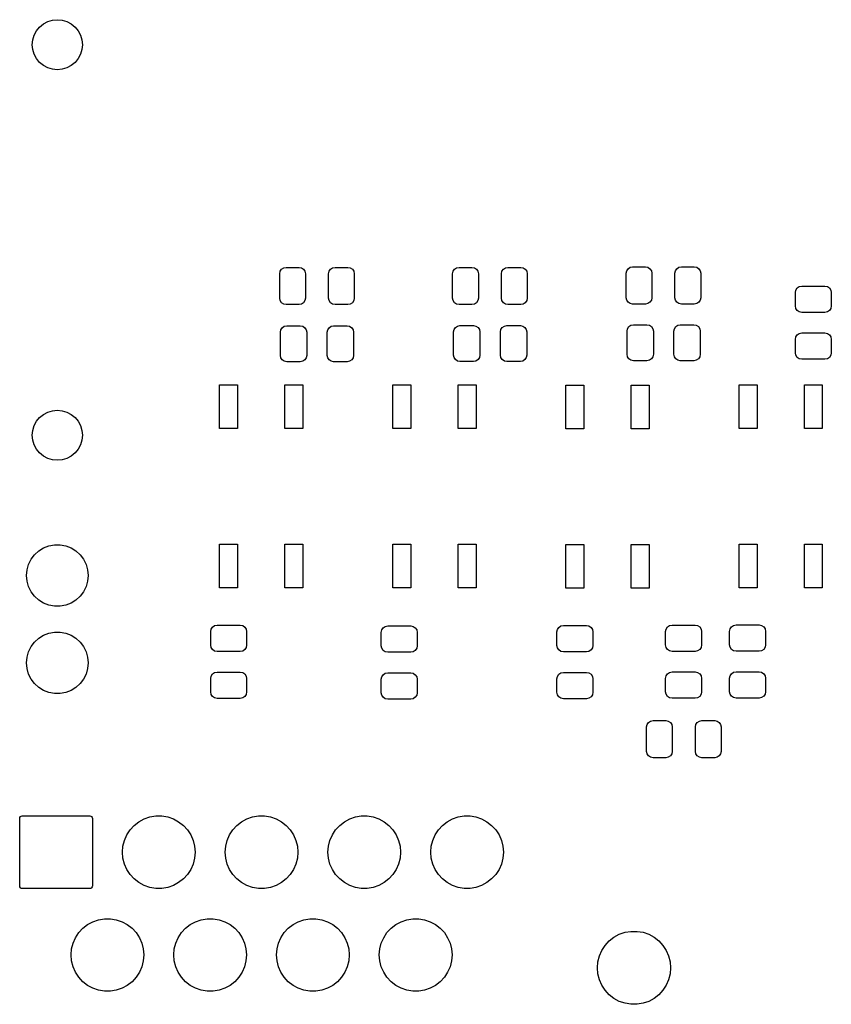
# Model space of a CAD drawing. Extents: x -30 to 247, y -88 to 102.
# Tile 6 of 12: x 73 to 105, y 8 to 46. Entities that reach past the tile are written whole.
import ezdxf

# ---------------------------------------------------------------- set-up
doc = ezdxf.new("R2010")
doc.units = 0
doc.layers.add('BLACK', color=7, linetype='CONTINUOUS')

msp = doc.modelspace()

# ---------------------------------------------------------------- linework, layer by layer
at = {"layer": 'BLACK', "linetype": 'CONTINUOUS'}
for p, q in [((74.0506, 45.5694), (74.1983, 45.6907)), ((74.1983, 45.6907), (74.3669, 45.7808)), ((74.3669, 45.7808), (74.5498, 45.8363)), ((74.5498, 45.8363), (74.74, 45.855)), ((74.74, 45.855), (74.9302, 45.8363)), ((74.9302, 45.8363), (75.1131, 45.7808)), ((75.1131, 45.7808), (75.2817, 45.6907)), ((75.2817, 45.6907), (75.4294, 45.5694)), ((73.7837, 45.0702), (73.8392, 45.2531)), ((73.8392, 45.2531), (73.9293, 45.4217)), ((73.9293, 45.4217), (74.0506, 45.5694)), ((75.4294, 45.5694), (75.5507, 45.4217)), ((75.5507, 45.4217), (75.6408, 45.2531)), ((75.6408, 45.2531), (75.6963, 45.0702)), ((73.765, 44.88), (73.7837, 45.0702)), ((73.7837, 44.6898), (73.765, 44.88)), ((75.6963, 45.0702), (75.715, 44.88)), ((75.715, 44.88), (75.6963, 44.6898)), ((73.8392, 44.5069), (73.7837, 44.6898)), ((73.9293, 44.3383), (73.8392, 44.5069)), ((75.6408, 44.5069), (75.5507, 44.3383)), ((75.6963, 44.6898), (75.6408, 44.5069)), ((74.0506, 44.1906), (73.9293, 44.3383)), ((74.1983, 44.0693), (74.0506, 44.1906)), ((75.4294, 44.1906), (75.2817, 44.0693)), ((75.5507, 44.3383), (75.4294, 44.1906)), ((74.3669, 43.9792), (74.1983, 44.0693)), ((74.5498, 43.9237), (74.3669, 43.9792)), ((74.74, 43.905), (74.5498, 43.9237)), ((74.9302, 43.9237), (74.74, 43.905)), ((75.1131, 43.9792), (74.9302, 43.9237)), ((75.2817, 44.0693), (75.1131, 43.9792)), ((83.4, 35.965), (83.419, 36.0607)), ((83.419, 36.0607), (83.4732, 36.1418)), ((83.4732, 36.1418), (83.5543, 36.196)), ((83.5543, 36.196), (83.65, 36.215)), ((83.65, 36.215), (84.15, 36.215)), ((84.15, 36.215), (84.2457, 36.196)), ((84.2457, 36.196), (84.3268, 36.1418)), ((84.3268, 36.1418), (84.381, 36.0607)), ((84.381, 36.0607), (84.4, 35.965)), ((85.3, 35.965), (85.319, 36.0607)), ((85.319, 36.0607), (85.3732, 36.1418)), ((85.3732, 36.1418), (85.4543, 36.196)), ((85.4543, 36.196), (85.55, 36.215)), ((85.55, 36.215), (86.05, 36.215)), ((86.05, 36.215), (86.1457, 36.196)), ((86.1457, 36.196), (86.2268, 36.1418)), ((86.2268, 36.1418), (86.281, 36.0607)), ((86.281, 36.0607), (86.3, 35.965)), ((90.13, 35.965), (90.149, 36.0607)), ((90.149, 36.0607), (90.2032, 36.1418)), ((90.2032, 36.1418), (90.2843, 36.196)), ((90.2843, 36.196), (90.38, 36.215)), ((90.38, 36.215), (90.88, 36.215)), ((90.88, 36.215), (90.9757, 36.196)), ((90.9757, 36.196), (91.0568, 36.1418)), ((91.0568, 36.1418), (91.111, 36.0607)), ((91.111, 36.0607), (91.13, 35.965)), ((92.03, 35.965), (92.049, 36.0607)), ((92.049, 36.0607), (92.1032, 36.1418)), ((92.1032, 36.1418), (92.1843, 36.196)), ((92.1843, 36.196), (92.28, 36.215)), ((92.28, 36.215), (92.78, 36.215)), ((92.78, 36.215), (92.8757, 36.196)), ((92.8757, 36.196), (92.9568, 36.1418)), ((92.9568, 36.1418), (93.011, 36.0607)), ((93.011, 36.0607), (93.03, 35.965)), ((96.885, 35.985), (96.904, 36.0807)), ((96.904, 36.0807), (96.9582, 36.1618)), ((96.9582, 36.1618), (97.0393, 36.216)), ((97.0393, 36.216), (97.135, 36.235)), ((97.135, 36.235), (97.635, 36.235)), ((97.635, 36.235), (97.7307, 36.216)), ((97.7307, 36.216), (97.8118, 36.1618)), ((97.8118, 36.1618), (97.866, 36.0807)), ((97.866, 36.0807), (97.885, 35.985)), ((98.785, 35.985), (98.804, 36.0807)), ((98.804, 36.0807), (98.8582, 36.1618)), ((98.8582, 36.1618), (98.9393, 36.216)), ((98.9393, 36.216), (99.035, 36.235)), ((99.035, 36.235), (99.535, 36.235)), ((99.535, 36.235), (99.6307, 36.216)), ((99.6307, 36.216), (99.7118, 36.1618)), ((99.7118, 36.1618), (99.766, 36.0807)), ((99.766, 36.0807), (99.785, 35.985)), ((83.4, 35.015), (83.4, 35.965)), ((84.4, 35.965), (84.4, 35.015)), ((85.3, 35.015), (85.3, 35.965)), ((86.3, 35.965), (86.3, 35.015)), ((90.13, 35.015), (90.13, 35.965)), ((91.13, 35.965), (91.13, 35.015)), ((92.03, 35.015), (92.03, 35.965)), ((93.03, 35.965), (93.03, 35.015)), ((96.885, 35.035), (96.885, 35.985)), ((97.885, 35.985), (97.885, 35.035)), ((98.785, 35.035), (98.785, 35.985)), ((99.785, 35.985), (99.785, 35.035)), ((103.47, 35.2375), (103.489, 35.3332)), ((103.489, 35.3332), (103.543, 35.4143)), ((103.543, 35.4143), (103.624, 35.4685)), ((103.624, 35.4685), (103.72, 35.4875)), ((103.72, 35.4875), (104.62, 35.4875)), ((104.62, 35.4875), (104.716, 35.4685)), ((104.716, 35.4685), (104.797, 35.4143)), ((104.797, 35.4143), (104.851, 35.3332)), ((104.851, 35.3332), (104.87, 35.2375)), ((83.419, 34.9193), (83.4, 35.015)), ((83.4732, 34.8382), (83.419, 34.9193)), ((84.381, 34.9193), (84.3268, 34.8382)), ((84.4, 35.015), (84.381, 34.9193)), ((85.319, 34.9193), (85.3, 35.015)), ((85.3732, 34.8382), (85.319, 34.9193)), ((86.281, 34.9193), (86.2268, 34.8382)), ((86.3, 35.015), (86.281, 34.9193)), ((90.149, 34.9193), (90.13, 35.015)), ((90.2032, 34.8382), (90.149, 34.9193)), ((91.111, 34.9193), (91.0568, 34.8382)), ((91.13, 35.015), (91.111, 34.9193)), ((92.049, 34.9193), (92.03, 35.015)), ((92.1032, 34.8382), (92.049, 34.9193)), ((93.011, 34.9193), (92.9568, 34.8382)), ((93.03, 35.015), (93.011, 34.9193)), ((96.904, 34.9393), (96.885, 35.035)), ((96.9582, 34.8582), (96.904, 34.9393)), ((97.866, 34.9393), (97.8118, 34.8582)), ((97.885, 35.035), (97.866, 34.9393)), ((98.804, 34.9393), (98.785, 35.035)), ((98.8582, 34.8582), (98.804, 34.9393)), ((99.766, 34.9393), (99.7118, 34.8582)), ((99.785, 35.035), (99.766, 34.9393)), ((103.47, 34.7125), (103.47, 35.2375)), ((104.87, 35.2375), (104.87, 34.7125)), ((83.5543, 34.784), (83.4732, 34.8382)), ((83.65, 34.765), (83.5543, 34.784)), ((84.15, 34.765), (83.65, 34.765)), ((84.2457, 34.784), (84.15, 34.765)), ((84.3268, 34.8382), (84.2457, 34.784)), ((85.4543, 34.784), (85.3732, 34.8382)), ((85.55, 34.765), (85.4543, 34.784)), ((86.05, 34.765), (85.55, 34.765)), ((86.1457, 34.784), (86.05, 34.765)), ((86.2268, 34.8382), (86.1457, 34.784)), ((90.2843, 34.784), (90.2032, 34.8382)), ((90.38, 34.765), (90.2843, 34.784)), ((90.88, 34.765), (90.38, 34.765)), ((90.9757, 34.784), (90.88, 34.765)), ((91.0568, 34.8382), (90.9757, 34.784)), ((92.1843, 34.784), (92.1032, 34.8382)), ((92.28, 34.765), (92.1843, 34.784)), ((92.78, 34.765), (92.28, 34.765)), ((92.8757, 34.784), (92.78, 34.765)), ((92.9568, 34.8382), (92.8757, 34.784)), ((97.0393, 34.804), (96.9582, 34.8582)), ((97.135, 34.785), (97.0393, 34.804)), ((97.635, 34.785), (97.135, 34.785)), ((97.7307, 34.804), (97.635, 34.785)), ((97.8118, 34.8582), (97.7307, 34.804)), ((98.9393, 34.804), (98.8582, 34.8582)), ((99.035, 34.785), (98.9393, 34.804)), ((99.535, 34.785), (99.035, 34.785)), ((99.6307, 34.804), (99.535, 34.785)), ((99.7118, 34.8582), (99.6307, 34.804)), ((103.489, 34.6168), (103.47, 34.7125)), ((103.543, 34.5357), (103.489, 34.6168)), ((103.624, 34.4815), (103.543, 34.5357)), ((104.797, 34.5357), (104.716, 34.4815)), ((104.851, 34.6168), (104.797, 34.5357)), ((104.87, 34.7125), (104.851, 34.6168)), ((103.72, 34.4625), (103.624, 34.4815)), ((104.62, 34.4625), (103.72, 34.4625)), ((104.716, 34.4815), (104.62, 34.4625)), ((83.4225, 33.69), (83.4415, 33.7857)), ((83.4415, 33.7857), (83.4957, 33.8668)), ((83.4957, 33.8668), (83.5768, 33.921)), ((83.5768, 33.921), (83.6725, 33.94)), ((83.6725, 33.94), (84.1975, 33.94)), ((84.1975, 33.94), (84.2932, 33.921)), ((84.2932, 33.921), (84.3743, 33.8668)), ((84.3743, 33.8668), (84.4285, 33.7857)), ((84.4285, 33.7857), (84.4475, 33.69)), ((85.2475, 33.69), (85.2665, 33.7857)), ((85.2665, 33.7857), (85.3207, 33.8668)), ((85.3207, 33.8668), (85.4018, 33.921)), ((85.4018, 33.921), (85.4975, 33.94)), ((85.4975, 33.94), (86.0225, 33.94)), ((86.0225, 33.94), (86.1182, 33.921)), ((86.1182, 33.921), (86.1993, 33.8668)), ((86.1993, 33.8668), (86.2535, 33.7857)), ((86.2535, 33.7857), (86.2725, 33.69)), ((90.165, 33.7), (90.184, 33.7957)), ((90.184, 33.7957), (90.2382, 33.8768)), ((90.2382, 33.8768), (90.3193, 33.931)), ((90.3193, 33.931), (90.415, 33.95)), ((90.415, 33.95), (90.94, 33.95)), ((90.94, 33.95), (91.0357, 33.931)), ((91.0357, 33.931), (91.1168, 33.8768)), ((91.1168, 33.8768), (91.171, 33.7957)), ((91.171, 33.7957), (91.19, 33.7)), ((91.99, 33.7), (92.009, 33.7957)), ((92.009, 33.7957), (92.0632, 33.8768)), ((92.0632, 33.8768), (92.1443, 33.931)), ((92.1443, 33.931), (92.24, 33.95)), ((92.24, 33.95), (92.765, 33.95)), ((92.765, 33.95), (92.8607, 33.931)), ((92.8607, 33.931), (92.9418, 33.8768)), ((92.9418, 33.8768), (92.996, 33.7957)), ((92.996, 33.7957), (93.015, 33.7)), ((96.9175, 33.73), (96.9365, 33.8257)), ((96.9175, 32.83), (96.9175, 33.73)), ((96.9365, 33.8257), (96.9907, 33.9068)), ((96.9907, 33.9068), (97.0718, 33.961)), ((97.0718, 33.961), (97.1675, 33.98)), ((97.1675, 33.98), (97.6925, 33.98)), ((97.6925, 33.98), (97.7882, 33.961)), ((97.7882, 33.961), (97.8693, 33.9068)), ((97.8693, 33.9068), (97.9235, 33.8257)), ((97.9235, 33.8257), (97.9425, 33.73)), ((97.9425, 33.73), (97.9425, 32.83)), ((98.7425, 33.73), (98.7615, 33.8257)), ((98.7425, 32.83), (98.7425, 33.73)), ((98.7615, 33.8257), (98.8157, 33.9068)), ((98.8157, 33.9068), (98.8968, 33.961)), ((98.8968, 33.961), (98.9925, 33.98)), ((98.9925, 33.98), (99.5175, 33.98)), ((99.5175, 33.98), (99.6132, 33.961)), ((99.6132, 33.961), (99.6943, 33.9068)), ((99.6943, 33.9068), (99.7485, 33.8257)), ((99.7485, 33.8257), (99.7675, 33.73)), ((99.7675, 33.73), (99.7675, 32.83)), ((83.4225, 32.79), (83.4225, 33.69)), ((84.4475, 33.69), (84.4475, 32.79)), ((85.2475, 32.79), (85.2475, 33.69)), ((86.2725, 33.69), (86.2725, 32.79)), ((90.165, 32.8), (90.165, 33.7)), ((91.19, 33.7), (91.19, 32.8)), ((91.99, 32.8), (91.99, 33.7)), ((93.015, 33.7), (93.015, 32.8)), ((103.47, 33.4125), (103.489, 33.5082)), ((103.47, 32.8875), (103.47, 33.4125)), ((103.489, 33.5082), (103.543, 33.5893)), ((103.543, 33.5893), (103.624, 33.6435)), ((103.624, 33.6435), (103.72, 33.6625)), ((103.72, 33.6625), (104.62, 33.6625)), ((104.62, 33.6625), (104.716, 33.6435)), ((104.716, 33.6435), (104.797, 33.5893)), ((104.797, 33.5893), (104.851, 33.5082)), ((104.851, 33.5082), (104.87, 33.4125)), ((104.87, 33.4125), (104.87, 32.8875)), ((83.4415, 32.6943), (83.4225, 32.79)), ((83.4957, 32.6132), (83.4415, 32.6943)), ((83.5768, 32.559), (83.4957, 32.6132)), ((84.3743, 32.6132), (84.2932, 32.559)), ((84.4285, 32.6943), (84.3743, 32.6132)), ((84.4475, 32.79), (84.4285, 32.6943)), ((85.2665, 32.6943), (85.2475, 32.79)), ((85.3207, 32.6132), (85.2665, 32.6943)), ((85.4018, 32.559), (85.3207, 32.6132)), ((86.1993, 32.6132), (86.1182, 32.559)), ((86.2535, 32.6943), (86.1993, 32.6132)), ((86.2725, 32.79), (86.2535, 32.6943)), ((90.184, 32.7043), (90.165, 32.8)), ((90.2382, 32.6232), (90.184, 32.7043)), ((90.3193, 32.569), (90.2382, 32.6232)), ((91.1168, 32.6232), (91.0357, 32.569)), ((91.171, 32.7043), (91.1168, 32.6232)), ((91.19, 32.8), (91.171, 32.7043)), ((92.009, 32.7043), (91.99, 32.8)), ((92.0632, 32.6232), (92.009, 32.7043)), ((92.1443, 32.569), (92.0632, 32.6232)), ((92.9418, 32.6232), (92.8607, 32.569)), ((92.996, 32.7043), (92.9418, 32.6232)), ((93.015, 32.8), (92.996, 32.7043)), ((96.9365, 32.7343), (96.9175, 32.83)), ((96.9907, 32.6532), (96.9365, 32.7343)), ((97.0718, 32.599), (96.9907, 32.6532)), ((97.1675, 32.58), (97.0718, 32.599)), ((97.6925, 32.58), (97.1675, 32.58)), ((97.7882, 32.599), (97.6925, 32.58)), ((97.8693, 32.6532), (97.7882, 32.599)), ((97.9235, 32.7343), (97.8693, 32.6532)), ((97.9425, 32.83), (97.9235, 32.7343)), ((98.7615, 32.7343), (98.7425, 32.83)), ((98.8157, 32.6532), (98.7615, 32.7343)), ((98.8968, 32.599), (98.8157, 32.6532)), ((98.9925, 32.58), (98.8968, 32.599)), ((99.5175, 32.58), (98.9925, 32.58)), ((99.6132, 32.599), (99.5175, 32.58)), ((99.6943, 32.6532), (99.6132, 32.599)), ((99.7485, 32.7343), (99.6943, 32.6532)), ((99.7675, 32.83), (99.7485, 32.7343)), ((103.489, 32.7918), (103.47, 32.8875)), ((103.543, 32.7107), (103.489, 32.7918)), ((103.624, 32.6565), (103.543, 32.7107)), ((103.72, 32.6375), (103.624, 32.6565)), ((104.62, 32.6375), (103.72, 32.6375)), ((104.716, 32.6565), (104.62, 32.6375)), ((104.797, 32.7107), (104.716, 32.6565)), ((104.851, 32.7918), (104.797, 32.7107)), ((104.87, 32.8875), (104.851, 32.7918)), ((83.6725, 32.54), (83.5768, 32.559)), ((84.1975, 32.54), (83.6725, 32.54)), ((84.2932, 32.559), (84.1975, 32.54)), ((85.4975, 32.54), (85.4018, 32.559)), ((86.0225, 32.54), (85.4975, 32.54)), ((86.1182, 32.559), (86.0225, 32.54)), ((90.415, 32.55), (90.3193, 32.569)), ((90.94, 32.55), (90.415, 32.55)), ((91.0357, 32.569), (90.94, 32.55)), ((92.24, 32.55), (92.1443, 32.569)), ((92.765, 32.55), (92.24, 32.55)), ((92.8607, 32.569), (92.765, 32.55)), ((81.06, 29.94), (81.06, 31.64)), ((81.06, 31.64), (81.76, 31.64)), ((81.76, 31.64), (81.76, 29.94)), ((83.6, 29.94), (83.6, 31.64)), ((83.6, 31.64), (84.3, 31.64)), ((84.3, 31.64), (84.3, 29.94)), ((87.8, 29.94), (87.8, 31.64)), ((87.8, 31.64), (88.5, 31.64)), ((88.5, 31.64), (88.5, 29.94)), ((90.34, 29.94), (90.34, 31.64)), ((90.34, 31.64), (91.04, 31.64)), ((91.04, 31.64), (91.04, 29.94)), ((94.54, 29.93), (94.54, 31.63)), ((94.54, 31.63), (95.24, 31.63)), ((95.24, 31.63), (95.24, 29.93)), ((97.08, 29.93), (97.08, 31.63)), ((97.08, 31.63), (97.78, 31.63)), ((97.78, 31.63), (97.78, 29.93)), ((101.28, 29.94), (101.28, 31.64)), ((101.28, 31.64), (101.98, 31.64)), ((101.98, 31.64), (101.98, 29.94)), ((103.82, 29.94), (103.82, 31.64)), ((103.82, 31.64), (104.52, 31.64)), ((104.52, 31.64), (104.52, 29.94)), ((73.9293, 30.2217), (74.0506, 30.3694)), ((74.0506, 30.3694), (74.1983, 30.4907)), ((74.1983, 30.4907), (74.3669, 30.5808)), ((74.3669, 30.5808), (74.5498, 30.6363)), ((74.5498, 30.6363), (74.74, 30.655)), ((74.74, 30.655), (74.9302, 30.6363)), ((74.9302, 30.6363), (75.1131, 30.5808)), ((75.1131, 30.5808), (75.2817, 30.4907)), ((75.2817, 30.4907), (75.4294, 30.3694)), ((75.4294, 30.3694), (75.5507, 30.2217)), ((73.7837, 29.8702), (73.8392, 30.0531)), ((73.8392, 30.0531), (73.9293, 30.2217)), ((75.5507, 30.2217), (75.6408, 30.0531)), ((75.6408, 30.0531), (75.6963, 29.8702)), ((81.76, 29.94), (81.06, 29.94)), ((84.3, 29.94), (83.6, 29.94)), ((88.5, 29.94), (87.8, 29.94)), ((91.04, 29.94), (90.34, 29.94)), ((95.24, 29.93), (94.54, 29.93)), ((97.78, 29.93), (97.08, 29.93)), ((101.98, 29.94), (101.28, 29.94)), ((104.52, 29.94), (103.82, 29.94)), ((73.765, 29.68), (73.7837, 29.8702)), ((73.7837, 29.4898), (73.765, 29.68)), ((75.6963, 29.8702), (75.715, 29.68)), ((75.715, 29.68), (75.6963, 29.4898)), ((73.8392, 29.3069), (73.7837, 29.4898)), ((73.9293, 29.1383), (73.8392, 29.3069)), ((74.0506, 28.9906), (73.9293, 29.1383)), ((75.5507, 29.1383), (75.4294, 28.9906)), ((75.6408, 29.3069), (75.5507, 29.1383)), ((75.6963, 29.4898), (75.6408, 29.3069)), ((74.1983, 28.8693), (74.0506, 28.9906)), ((74.3669, 28.7792), (74.1983, 28.8693)), ((74.5498, 28.7237), (74.3669, 28.7792)), ((75.1131, 28.7792), (74.9302, 28.7237)), ((75.2817, 28.8693), (75.1131, 28.7792)), ((75.4294, 28.9906), (75.2817, 28.8693)), ((74.74, 28.705), (74.5498, 28.7237)), ((74.9302, 28.7237), (74.74, 28.705)), ((74.2051, 25.2942), (74.4116, 25.3742)), ((74.4116, 25.3742), (74.6293, 25.4149)), ((74.6293, 25.4149), (74.8507, 25.4149)), ((74.8507, 25.4149), (75.0684, 25.3742)), ((75.0684, 25.3742), (75.2749, 25.2942)), ((81.06, 23.74), (81.06, 25.44)), ((81.06, 25.44), (81.76, 25.44)), ((81.76, 25.44), (81.76, 23.74)), ((83.6, 23.74), (83.6, 25.44)), ((83.6, 25.44), (84.3, 25.44)), ((84.3, 25.44), (84.3, 23.74)), ((87.8, 23.74), (87.8, 25.44)), ((87.8, 25.44), (88.5, 25.44)), ((88.5, 25.44), (88.5, 23.74)), ((90.34, 23.74), (90.34, 25.44)), ((90.34, 25.44), (91.04, 25.44)), ((91.04, 25.44), (91.04, 23.74)), ((94.54, 23.73), (94.54, 25.43)), ((94.54, 25.43), (95.24, 25.43)), ((95.24, 25.43), (95.24, 23.73)), ((97.08, 23.73), (97.08, 25.43)), ((97.08, 25.43), (97.78, 25.43)), ((97.78, 25.43), (97.78, 23.73)), ((101.28, 23.74), (101.28, 25.44)), ((101.28, 25.44), (101.98, 25.44)), ((101.98, 25.44), (101.98, 23.74)), ((103.82, 23.74), (103.82, 25.44)), ((103.82, 25.44), (104.52, 25.44)), ((104.52, 25.44), (104.52, 23.74)), ((73.7197, 24.8517), (73.8532, 25.0284)), ((73.8532, 25.0284), (74.0168, 25.1776)), ((74.0168, 25.1776), (74.2051, 25.2942)), ((75.2749, 25.2942), (75.4632, 25.1776)), ((75.4632, 25.1776), (75.6268, 25.0284)), ((75.6268, 25.0284), (75.7603, 24.8517)), ((73.5604, 24.4405), (73.621, 24.6535)), ((73.621, 24.6535), (73.7197, 24.8517)), ((75.7603, 24.8517), (75.859, 24.6535)), ((75.859, 24.6535), (75.9196, 24.4405)), ((73.54, 24.22), (73.5604, 24.4405)), ((73.5604, 23.9995), (73.54, 24.22)), ((75.9196, 24.4405), (75.94, 24.22)), ((75.94, 24.22), (75.9196, 23.9995)), ((73.621, 23.7865), (73.5604, 23.9995)), ((73.7197, 23.5883), (73.621, 23.7865)), ((75.859, 23.7865), (75.7603, 23.5883)), ((75.9196, 23.9995), (75.859, 23.7865)), ((73.8532, 23.4116), (73.7197, 23.5883)), ((74.0168, 23.2624), (73.8532, 23.4116)), ((75.6268, 23.4116), (75.4632, 23.2624)), ((75.7603, 23.5883), (75.6268, 23.4116)), ((81.76, 23.74), (81.06, 23.74)), ((84.3, 23.74), (83.6, 23.74)), ((88.5, 23.74), (87.8, 23.74)), ((91.04, 23.74), (90.34, 23.74)), ((95.24, 23.73), (94.54, 23.73)), ((97.78, 23.73), (97.08, 23.73)), ((101.98, 23.74), (101.28, 23.74)), ((104.52, 23.74), (103.82, 23.74)), ((74.2051, 23.1458), (74.0168, 23.2624)), ((74.4116, 23.0658), (74.2051, 23.1458)), ((74.6293, 23.0251), (74.4116, 23.0658)), ((74.8507, 23.0251), (74.6293, 23.0251)), ((75.0684, 23.0658), (74.8507, 23.0251)), ((75.2749, 23.1458), (75.0684, 23.0658)), ((75.4632, 23.2624), (75.2749, 23.1458)), ((80.7832, 22.2143), (80.8643, 22.2685)), ((80.8643, 22.2685), (80.96, 22.2875)), ((80.96, 22.2875), (81.86, 22.2875)), ((81.86, 22.2875), (81.9557, 22.2685)), ((81.9557, 22.2685), (82.0368, 22.2143)), ((87.4232, 22.1843), (87.5043, 22.2385)), ((87.5043, 22.2385), (87.6, 22.2575)), ((87.6, 22.2575), (88.5, 22.2575)), ((88.5, 22.2575), (88.5957, 22.2385)), ((88.5957, 22.2385), (88.6768, 22.1843)), ((94.2632, 22.2018), (94.3443, 22.256)), ((94.3443, 22.256), (94.44, 22.275)), ((94.44, 22.275), (95.34, 22.275)), ((95.34, 22.275), (95.4357, 22.256)), ((95.4357, 22.256), (95.5168, 22.2018)), ((98.4932, 22.2193), (98.5743, 22.2735)), ((98.5743, 22.2735), (98.67, 22.2925)), ((98.67, 22.2925), (99.57, 22.2925)), ((99.57, 22.2925), (99.6657, 22.2735)), ((99.6657, 22.2735), (99.7468, 22.2193)), ((100.983, 22.2243), (101.064, 22.2785)), ((101.064, 22.2785), (101.16, 22.2975)), ((101.16, 22.2975), (102.06, 22.2975)), ((102.06, 22.2975), (102.156, 22.2785)), ((102.156, 22.2785), (102.237, 22.2243)), ((74.0168, 21.7776), (74.2051, 21.8942)), ((74.2051, 21.8942), (74.4116, 21.9742)), ((74.4116, 21.9742), (74.6293, 22.0149)), ((74.6293, 22.0149), (74.8507, 22.0149)), ((74.8507, 22.0149), (75.0684, 21.9742)), ((75.0684, 21.9742), (75.2749, 21.8942)), ((75.2749, 21.8942), (75.4632, 21.7776)), ((80.71, 22.0375), (80.729, 22.1332)), ((80.71, 21.5125), (80.71, 22.0375)), ((80.729, 22.1332), (80.7832, 22.2143)), ((82.0368, 22.2143), (82.091, 22.1332)), ((82.091, 22.1332), (82.11, 22.0375)), ((82.11, 22.0375), (82.11, 21.5125)), ((87.35, 22.0075), (87.369, 22.1032)), ((87.35, 21.4825), (87.35, 22.0075)), ((87.369, 22.1032), (87.4232, 22.1843)), ((88.6768, 22.1843), (88.731, 22.1032)), ((88.731, 22.1032), (88.75, 22.0075)), ((88.75, 22.0075), (88.75, 21.4825)), ((94.19, 22.025), (94.209, 22.1207)), ((94.19, 21.5), (94.19, 22.025)), ((94.209, 22.1207), (94.2632, 22.2018)), ((95.5168, 22.2018), (95.571, 22.1207)), ((95.571, 22.1207), (95.59, 22.025)), ((95.59, 22.025), (95.59, 21.5)), ((98.42, 22.0425), (98.439, 22.1382)), ((98.42, 21.5175), (98.42, 22.0425)), ((98.439, 22.1382), (98.4932, 22.2193)), ((99.7468, 22.2193), (99.801, 22.1382)), ((99.801, 22.1382), (99.82, 22.0425)), ((99.82, 22.0425), (99.82, 21.5175)), ((100.91, 22.0475), (100.929, 22.1432)), ((100.91, 21.5225), (100.91, 22.0475)), ((100.929, 22.1432), (100.983, 22.2243)), ((102.237, 22.2243), (102.291, 22.1432)), ((102.291, 22.1432), (102.31, 22.0475)), ((102.31, 22.0475), (102.31, 21.5225)), ((73.7197, 21.4517), (73.8532, 21.6284)), ((73.8532, 21.6284), (74.0168, 21.7776)), ((75.4632, 21.7776), (75.6268, 21.6284)), ((75.6268, 21.6284), (75.7603, 21.4517)), ((80.729, 21.4168), (80.71, 21.5125)), ((82.11, 21.5125), (82.091, 21.4168)), ((87.369, 21.3868), (87.35, 21.4825)), ((88.75, 21.4825), (88.731, 21.3868)), ((94.209, 21.4043), (94.19, 21.5)), ((95.59, 21.5), (95.571, 21.4043)), ((98.439, 21.4218), (98.42, 21.5175)), ((99.82, 21.5175), (99.801, 21.4218)), ((100.929, 21.4268), (100.91, 21.5225)), ((102.31, 21.5225), (102.291, 21.4268)), ((73.5604, 21.0405), (73.621, 21.2535)), ((73.621, 21.2535), (73.7197, 21.4517)), ((75.7603, 21.4517), (75.859, 21.2535)), ((75.859, 21.2535), (75.9196, 21.0405)), ((80.7832, 21.3357), (80.729, 21.4168)), ((80.8643, 21.2815), (80.7832, 21.3357)), ((80.96, 21.2625), (80.8643, 21.2815)), ((81.86, 21.2625), (80.96, 21.2625)), ((81.9557, 21.2815), (81.86, 21.2625)), ((82.0368, 21.3357), (81.9557, 21.2815)), ((82.091, 21.4168), (82.0368, 21.3357)), ((87.4232, 21.3057), (87.369, 21.3868)), ((87.5043, 21.2515), (87.4232, 21.3057)), ((87.6, 21.2325), (87.5043, 21.2515)), ((88.5, 21.2325), (87.6, 21.2325)), ((88.5957, 21.2515), (88.5, 21.2325)), ((88.6768, 21.3057), (88.5957, 21.2515)), ((88.731, 21.3868), (88.6768, 21.3057)), ((94.2632, 21.3232), (94.209, 21.4043)), ((94.3443, 21.269), (94.2632, 21.3232)), ((94.44, 21.25), (94.3443, 21.269)), ((95.34, 21.25), (94.44, 21.25)), ((95.4357, 21.269), (95.34, 21.25)), ((95.5168, 21.3232), (95.4357, 21.269)), ((95.571, 21.4043), (95.5168, 21.3232)), ((98.4932, 21.3407), (98.439, 21.4218)), ((98.5743, 21.2865), (98.4932, 21.3407)), ((98.67, 21.2675), (98.5743, 21.2865)), ((99.57, 21.2675), (98.67, 21.2675)), ((99.6657, 21.2865), (99.57, 21.2675)), ((99.7468, 21.3407), (99.6657, 21.2865)), ((99.801, 21.4218), (99.7468, 21.3407)), ((100.983, 21.3457), (100.929, 21.4268)), ((101.064, 21.2915), (100.983, 21.3457)), ((101.16, 21.2725), (101.064, 21.2915)), ((102.06, 21.2725), (101.16, 21.2725)), ((102.156, 21.2915), (102.06, 21.2725)), ((102.237, 21.3457), (102.156, 21.2915)), ((102.291, 21.4268), (102.237, 21.3457)), ((73.54, 20.82), (73.5604, 21.0405)), ((73.5604, 20.5995), (73.54, 20.82)), ((75.9196, 21.0405), (75.94, 20.82)), ((75.94, 20.82), (75.9196, 20.5995)), ((73.621, 20.3865), (73.5604, 20.5995)), ((73.7197, 20.1883), (73.621, 20.3865)), ((75.859, 20.3865), (75.7603, 20.1883)), ((75.9196, 20.5995), (75.859, 20.3865)), ((80.729, 20.3082), (80.7832, 20.3893)), ((80.7832, 20.3893), (80.8643, 20.4435)), ((80.8643, 20.4435), (80.96, 20.4625)), ((80.96, 20.4625), (81.86, 20.4625)), ((81.86, 20.4625), (81.9557, 20.4435)), ((81.9557, 20.4435), (82.0368, 20.3893)), ((82.0368, 20.3893), (82.091, 20.3082)), ((87.369, 20.2782), (87.4232, 20.3593)), ((87.4232, 20.3593), (87.5043, 20.4135)), ((87.5043, 20.4135), (87.6, 20.4325)), ((87.6, 20.4325), (88.5, 20.4325)), ((88.5, 20.4325), (88.5957, 20.4135)), ((88.5957, 20.4135), (88.6768, 20.3593)), ((88.6768, 20.3593), (88.731, 20.2782)), ((94.209, 20.2957), (94.2632, 20.3768)), ((94.2632, 20.3768), (94.3443, 20.431)), ((94.3443, 20.431), (94.44, 20.45)), ((94.44, 20.45), (95.34, 20.45)), ((95.34, 20.45), (95.4357, 20.431)), ((95.4357, 20.431), (95.5168, 20.3768)), ((95.5168, 20.3768), (95.571, 20.2957)), ((98.42, 20.2175), (98.439, 20.3132)), ((98.439, 20.3132), (98.4932, 20.3943)), ((98.4932, 20.3943), (98.5743, 20.4485)), ((98.5743, 20.4485), (98.67, 20.4675)), ((98.67, 20.4675), (99.57, 20.4675)), ((99.57, 20.4675), (99.6657, 20.4485)), ((99.6657, 20.4485), (99.7468, 20.3943)), ((99.7468, 20.3943), (99.801, 20.3132)), ((99.801, 20.3132), (99.82, 20.2175)), ((100.91, 20.2225), (100.929, 20.3182)), ((100.929, 20.3182), (100.983, 20.3993)), ((100.983, 20.3993), (101.064, 20.4535)), ((101.064, 20.4535), (101.16, 20.4725)), ((101.16, 20.4725), (102.06, 20.4725)), ((102.06, 20.4725), (102.156, 20.4535)), ((102.156, 20.4535), (102.237, 20.3993)), ((102.237, 20.3993), (102.291, 20.3182)), ((102.291, 20.3182), (102.31, 20.2225)), ((73.8532, 20.0116), (73.7197, 20.1883)), ((74.0168, 19.8624), (73.8532, 20.0116)), ((75.6268, 20.0116), (75.4632, 19.8624)), ((75.7603, 20.1883), (75.6268, 20.0116)), ((80.71, 20.2125), (80.729, 20.3082)), ((80.71, 19.6875), (80.71, 20.2125)), ((82.091, 20.3082), (82.11, 20.2125)), ((82.11, 20.2125), (82.11, 19.6875)), ((87.35, 20.1825), (87.369, 20.2782)), ((87.35, 19.6575), (87.35, 20.1825)), ((88.731, 20.2782), (88.75, 20.1825)), ((88.75, 20.1825), (88.75, 19.6575)), ((94.19, 20.2), (94.209, 20.2957)), ((94.19, 19.675), (94.19, 20.2)), ((95.571, 20.2957), (95.59, 20.2)), ((95.59, 20.2), (95.59, 19.675)), ((98.42, 19.6925), (98.42, 20.2175)), ((99.82, 20.2175), (99.82, 19.6925)), ((100.91, 19.6975), (100.91, 20.2225)), ((102.31, 20.2225), (102.31, 19.6975)), ((74.2051, 19.7458), (74.0168, 19.8624)), ((74.4116, 19.6658), (74.2051, 19.7458)), ((74.6293, 19.6251), (74.4116, 19.6658)), ((74.8507, 19.6251), (74.6293, 19.6251)), ((75.0684, 19.6658), (74.8507, 19.6251)), ((75.2749, 19.7458), (75.0684, 19.6658)), ((75.4632, 19.8624), (75.2749, 19.7458)), ((80.729, 19.5918), (80.71, 19.6875)), ((80.7832, 19.5107), (80.729, 19.5918)), ((82.091, 19.5918), (82.0368, 19.5107)), ((82.11, 19.6875), (82.091, 19.5918)), ((87.369, 19.5618), (87.35, 19.6575)), ((87.4232, 19.4807), (87.369, 19.5618)), ((88.731, 19.5618), (88.6768, 19.4807)), ((88.75, 19.6575), (88.731, 19.5618)), ((94.209, 19.5793), (94.19, 19.675)), ((94.2632, 19.4982), (94.209, 19.5793)), ((95.571, 19.5793), (95.5168, 19.4982)), ((95.59, 19.675), (95.571, 19.5793)), ((98.439, 19.5968), (98.42, 19.6925)), ((98.4932, 19.5157), (98.439, 19.5968)), ((99.801, 19.5968), (99.7468, 19.5157)), ((99.82, 19.6925), (99.801, 19.5968)), ((100.929, 19.6018), (100.91, 19.6975)), ((100.983, 19.5207), (100.929, 19.6018)), ((102.291, 19.6018), (102.237, 19.5207)), ((102.31, 19.6975), (102.291, 19.6018)), ((80.8643, 19.4565), (80.7832, 19.5107)), ((80.96, 19.4375), (80.8643, 19.4565)), ((81.86, 19.4375), (80.96, 19.4375)), ((81.9557, 19.4565), (81.86, 19.4375)), ((82.0368, 19.5107), (81.9557, 19.4565)), ((87.5043, 19.4265), (87.4232, 19.4807)), ((87.6, 19.4075), (87.5043, 19.4265)), ((88.5, 19.4075), (87.6, 19.4075)), ((88.5957, 19.4265), (88.5, 19.4075)), ((88.6768, 19.4807), (88.5957, 19.4265)), ((94.3443, 19.444), (94.2632, 19.4982)), ((94.44, 19.425), (94.3443, 19.444)), ((95.34, 19.425), (94.44, 19.425)), ((95.4357, 19.444), (95.34, 19.425)), ((95.5168, 19.4982), (95.4357, 19.444)), ((98.5743, 19.4615), (98.4932, 19.5157)), ((98.67, 19.4425), (98.5743, 19.4615)), ((99.57, 19.4425), (98.67, 19.4425)), ((99.6657, 19.4615), (99.57, 19.4425)), ((99.7468, 19.5157), (99.6657, 19.4615)), ((101.064, 19.4665), (100.983, 19.5207)), ((101.16, 19.4475), (101.064, 19.4665)), ((102.06, 19.4475), (101.16, 19.4475)), ((102.156, 19.4665), (102.06, 19.4475)), ((102.237, 19.5207), (102.156, 19.4665)), ((97.68, 18.325), (97.699, 18.4207)), ((97.699, 18.4207), (97.7532, 18.5018)), ((97.7532, 18.5018), (97.8343, 18.556)), ((97.8343, 18.556), (97.93, 18.575)), ((97.93, 18.575), (98.43, 18.575)), ((98.43, 18.575), (98.5257, 18.556)), ((98.5257, 18.556), (98.6068, 18.5018)), ((98.6068, 18.5018), (98.661, 18.4207)), ((98.661, 18.4207), (98.68, 18.325)), ((99.58, 18.325), (99.599, 18.4207)), ((99.599, 18.4207), (99.6532, 18.5018)), ((99.6532, 18.5018), (99.7343, 18.556)), ((99.7343, 18.556), (99.83, 18.575)), ((99.83, 18.575), (100.33, 18.575)), ((100.33, 18.575), (100.426, 18.556)), ((100.426, 18.556), (100.507, 18.5018)), ((100.507, 18.5018), (100.561, 18.4207)), ((100.561, 18.4207), (100.58, 18.325)), ((97.68, 17.375), (97.68, 18.325)), ((98.68, 18.325), (98.68, 17.375)), ((99.58, 17.375), (99.58, 18.325)), ((100.58, 18.325), (100.58, 17.375)), ((97.699, 17.2793), (97.68, 17.375)), ((97.7532, 17.1982), (97.699, 17.2793)), ((98.661, 17.2793), (98.6068, 17.1982)), ((98.68, 17.375), (98.661, 17.2793)), ((99.599, 17.2793), (99.58, 17.375)), ((99.6532, 17.1982), (99.599, 17.2793)), ((100.561, 17.2793), (100.507, 17.1982)), ((100.58, 17.375), (100.561, 17.2793)), ((97.8343, 17.144), (97.7532, 17.1982)), ((97.93, 17.125), (97.8343, 17.144)), ((98.43, 17.125), (97.93, 17.125)), ((98.5257, 17.144), (98.43, 17.125)), ((98.6068, 17.1982), (98.5257, 17.144)), ((99.7343, 17.144), (99.6532, 17.1982)), ((99.83, 17.125), (99.7343, 17.144)), ((100.33, 17.125), (99.83, 17.125)), ((100.426, 17.144), (100.33, 17.125)), ((100.507, 17.1982), (100.426, 17.144)), ((73.2755, 14.7625), (73.2833, 14.8015)), ((73.2755, 12.1375), (73.2755, 14.7625)), ((73.2833, 14.8015), (73.3054, 14.8346)), ((73.3054, 14.8346), (73.3385, 14.8567)), ((73.3385, 14.8567), (73.3775, 14.8645)), ((73.3775, 14.8645), (76.0025, 14.8645)), ((76.0025, 14.8645), (76.0415, 14.8567)), ((76.0415, 14.8567), (76.0746, 14.8346)), ((76.0746, 14.8346), (76.0967, 14.8015)), ((76.0967, 14.8015), (76.1045, 14.7625)), ((76.1045, 14.7625), (76.1045, 12.1375)), ((77.732, 14.4907), (77.9163, 14.6342)), ((77.9163, 14.6342), (78.1218, 14.7454)), ((78.1218, 14.7454), (78.3428, 14.8212)), ((78.3428, 14.8212), (78.5732, 14.8597)), ((78.5732, 14.8597), (78.8068, 14.8597)), ((78.8068, 14.8597), (79.0372, 14.8212)), ((79.0372, 14.8212), (79.2582, 14.7454)), ((79.2582, 14.7454), (79.4637, 14.6342)), ((79.4637, 14.6342), (79.648, 14.4907)), ((81.732, 14.4907), (81.9163, 14.6342)), ((81.9163, 14.6342), (82.1218, 14.7454)), ((82.1218, 14.7454), (82.3428, 14.8212)), ((82.3428, 14.8212), (82.5732, 14.8597)), ((82.5732, 14.8597), (82.8068, 14.8597)), ((82.8068, 14.8597), (83.0372, 14.8212)), ((83.0372, 14.8212), (83.2582, 14.7454)), ((83.2582, 14.7454), (83.4637, 14.6342)), ((83.4637, 14.6342), (83.648, 14.4907)), ((85.732, 14.4907), (85.9163, 14.6342)), ((85.9163, 14.6342), (86.1218, 14.7454)), ((86.1218, 14.7454), (86.3428, 14.8212)), ((86.3428, 14.8212), (86.5732, 14.8597)), ((86.5732, 14.8597), (86.8068, 14.8597)), ((86.8068, 14.8597), (87.0372, 14.8212)), ((87.0372, 14.8212), (87.2582, 14.7454)), ((87.2582, 14.7454), (87.4637, 14.6342)), ((87.4637, 14.6342), (87.648, 14.4907)), ((89.732, 14.4907), (89.9163, 14.6342)), ((89.9163, 14.6342), (90.1218, 14.7454)), ((90.1218, 14.7454), (90.3428, 14.8212)), ((90.3428, 14.8212), (90.5732, 14.8597)), ((90.5732, 14.8597), (90.8068, 14.8597)), ((90.8068, 14.8597), (91.0372, 14.8212)), ((91.0372, 14.8212), (91.2582, 14.7454)), ((91.2582, 14.7454), (91.4637, 14.6342)), ((91.4637, 14.6342), (91.648, 14.4907)), ((77.446, 14.1232), (77.5738, 14.3188)), ((77.5738, 14.3188), (77.732, 14.4907)), ((79.648, 14.4907), (79.8062, 14.3188)), ((79.8062, 14.3188), (79.934, 14.1232)), ((81.446, 14.1232), (81.5738, 14.3188)), ((81.5738, 14.3188), (81.732, 14.4907)), ((83.648, 14.4907), (83.8062, 14.3188)), ((83.8062, 14.3188), (83.934, 14.1232)), ((85.446, 14.1232), (85.5738, 14.3188)), ((85.5738, 14.3188), (85.732, 14.4907)), ((87.648, 14.4907), (87.8062, 14.3188)), ((87.8062, 14.3188), (87.934, 14.1232)), ((89.446, 14.1232), (89.5738, 14.3188)), ((89.5738, 14.3188), (89.732, 14.4907)), ((91.648, 14.4907), (91.8062, 14.3188)), ((91.8062, 14.3188), (91.934, 14.1232)), ((77.2948, 13.6828), (77.3521, 13.9093)), ((77.3521, 13.9093), (77.446, 14.1232)), ((79.934, 14.1232), (80.0279, 13.9093)), ((80.0279, 13.9093), (80.0852, 13.6828)), ((81.2948, 13.6828), (81.3521, 13.9093)), ((81.3521, 13.9093), (81.446, 14.1232)), ((83.934, 14.1232), (84.0279, 13.9093)), ((84.0279, 13.9093), (84.0852, 13.6828)), ((85.2948, 13.6828), (85.3521, 13.9093)), ((85.3521, 13.9093), (85.446, 14.1232)), ((87.934, 14.1232), (88.0279, 13.9093)), ((88.0279, 13.9093), (88.0852, 13.6828)), ((89.2948, 13.6828), (89.3521, 13.9093)), ((89.3521, 13.9093), (89.446, 14.1232)), ((91.934, 14.1232), (92.0279, 13.9093)), ((92.0279, 13.9093), (92.0852, 13.6828)), ((77.2755, 13.45), (77.2948, 13.6828)), ((77.2948, 13.2172), (77.2755, 13.45)), ((80.0852, 13.6828), (80.1045, 13.45)), ((80.1045, 13.45), (80.0852, 13.2172)), ((81.2755, 13.45), (81.2948, 13.6828)), ((81.2948, 13.2172), (81.2755, 13.45)), ((84.0852, 13.6828), (84.1045, 13.45)), ((84.1045, 13.45), (84.0852, 13.2172)), ((85.2755, 13.45), (85.2948, 13.6828)), ((85.2948, 13.2172), (85.2755, 13.45)), ((88.0852, 13.6828), (88.1045, 13.45)), ((88.1045, 13.45), (88.0852, 13.2172)), ((89.2755, 13.45), (89.2948, 13.6828)), ((89.2948, 13.2172), (89.2755, 13.45)), ((92.0852, 13.6828), (92.1045, 13.45)), ((92.1045, 13.45), (92.0852, 13.2172)), ((77.3521, 12.9907), (77.2948, 13.2172)), ((80.0852, 13.2172), (80.0279, 12.9907)), ((81.3521, 12.9907), (81.2948, 13.2172)), ((84.0852, 13.2172), (84.0279, 12.9907)), ((85.3521, 12.9907), (85.2948, 13.2172)), ((88.0852, 13.2172), (88.0279, 12.9907)), ((89.3521, 12.9907), (89.2948, 13.2172)), ((92.0852, 13.2172), (92.0279, 12.9907)), ((77.446, 12.7768), (77.3521, 12.9907)), ((77.5738, 12.5812), (77.446, 12.7768)), ((79.934, 12.7768), (79.8062, 12.5812)), ((80.0279, 12.9907), (79.934, 12.7768)), ((81.446, 12.7768), (81.3521, 12.9907)), ((81.5738, 12.5812), (81.446, 12.7768)), ((83.934, 12.7768), (83.8062, 12.5812)), ((84.0279, 12.9907), (83.934, 12.7768)), ((85.446, 12.7768), (85.3521, 12.9907)), ((85.5738, 12.5812), (85.446, 12.7768)), ((87.934, 12.7768), (87.8062, 12.5812)), ((88.0279, 12.9907), (87.934, 12.7768)), ((89.446, 12.7768), (89.3521, 12.9907)), ((89.5738, 12.5812), (89.446, 12.7768)), ((91.934, 12.7768), (91.8062, 12.5812)), ((92.0279, 12.9907), (91.934, 12.7768)), ((77.732, 12.4093), (77.5738, 12.5812)), ((77.9163, 12.2658), (77.732, 12.4093)), ((78.1218, 12.1546), (77.9163, 12.2658)), ((79.4637, 12.2658), (79.2582, 12.1546)), ((79.648, 12.4093), (79.4637, 12.2658)), ((79.8062, 12.5812), (79.648, 12.4093)), ((81.732, 12.4093), (81.5738, 12.5812)), ((81.9163, 12.2658), (81.732, 12.4093)), ((82.1218, 12.1546), (81.9163, 12.2658)), ((83.4637, 12.2658), (83.2582, 12.1546)), ((83.648, 12.4093), (83.4637, 12.2658)), ((83.8062, 12.5812), (83.648, 12.4093)), ((85.732, 12.4093), (85.5738, 12.5812)), ((85.9163, 12.2658), (85.732, 12.4093)), ((86.1218, 12.1546), (85.9163, 12.2658)), ((87.4637, 12.2658), (87.2582, 12.1546)), ((87.648, 12.4093), (87.4637, 12.2658)), ((87.8062, 12.5812), (87.648, 12.4093)), ((89.732, 12.4093), (89.5738, 12.5812)), ((89.9163, 12.2658), (89.732, 12.4093)), ((90.1218, 12.1546), (89.9163, 12.2658)), ((91.4637, 12.2658), (91.2582, 12.1546)), ((91.648, 12.4093), (91.4637, 12.2658)), ((91.8062, 12.5812), (91.648, 12.4093)), ((73.2833, 12.0985), (73.2755, 12.1375)), ((73.3054, 12.0654), (73.2833, 12.0985)), ((73.3385, 12.0433), (73.3054, 12.0654)), ((73.3775, 12.0355), (73.3385, 12.0433)), ((76.0025, 12.0355), (73.3775, 12.0355)), ((76.0415, 12.0433), (76.0025, 12.0355)), ((76.0746, 12.0654), (76.0415, 12.0433)), ((76.0967, 12.0985), (76.0746, 12.0654)), ((76.1045, 12.1375), (76.0967, 12.0985)), ((78.3428, 12.0788), (78.1218, 12.1546)), ((78.5732, 12.0403), (78.3428, 12.0788)), ((78.8068, 12.0403), (78.5732, 12.0403)), ((79.0372, 12.0788), (78.8068, 12.0403)), ((79.2582, 12.1546), (79.0372, 12.0788)), ((82.3428, 12.0788), (82.1218, 12.1546)), ((82.5732, 12.0403), (82.3428, 12.0788)), ((82.8068, 12.0403), (82.5732, 12.0403)), ((83.0372, 12.0788), (82.8068, 12.0403)), ((83.2582, 12.1546), (83.0372, 12.0788)), ((86.3428, 12.0788), (86.1218, 12.1546)), ((86.5732, 12.0403), (86.3428, 12.0788)), ((86.8068, 12.0403), (86.5732, 12.0403)), ((87.0372, 12.0788), (86.8068, 12.0403)), ((87.2582, 12.1546), (87.0372, 12.0788)), ((90.3428, 12.0788), (90.1218, 12.1546)), ((90.5732, 12.0403), (90.3428, 12.0788)), ((90.8068, 12.0403), (90.5732, 12.0403)), ((91.0372, 12.0788), (90.8068, 12.0403)), ((91.2582, 12.1546), (91.0372, 12.0788)), ((75.9163, 10.6342), (76.1218, 10.7454)), ((76.1218, 10.7454), (76.3428, 10.8212)), ((76.3428, 10.8212), (76.5732, 10.8597)), ((76.5732, 10.8597), (76.8068, 10.8597)), ((76.8068, 10.8597), (77.0372, 10.8212)), ((77.0372, 10.8212), (77.2582, 10.7454)), ((77.2582, 10.7454), (77.4637, 10.6342)), ((79.9163, 10.6342), (80.1218, 10.7454)), ((80.1218, 10.7454), (80.3428, 10.8212)), ((80.3428, 10.8212), (80.5732, 10.8597)), ((80.5732, 10.8597), (80.8068, 10.8597)), ((80.8068, 10.8597), (81.0372, 10.8212)), ((81.0372, 10.8212), (81.2582, 10.7454)), ((81.2582, 10.7454), (81.4637, 10.6342)), ((83.9163, 10.6342), (84.1218, 10.7454)), ((84.1218, 10.7454), (84.3428, 10.8212)), ((84.3428, 10.8212), (84.5732, 10.8597)), ((84.5732, 10.8597), (84.8068, 10.8597)), ((84.8068, 10.8597), (85.0372, 10.8212)), ((85.0372, 10.8212), (85.2582, 10.7454)), ((85.2582, 10.7454), (85.4637, 10.6342)), ((87.9163, 10.6342), (88.1218, 10.7454)), ((88.1218, 10.7454), (88.3428, 10.8212)), ((88.3428, 10.8212), (88.5732, 10.8597)), ((88.5732, 10.8597), (88.8068, 10.8597)), ((88.8068, 10.8597), (89.0372, 10.8212)), ((89.0372, 10.8212), (89.2582, 10.7454)), ((89.2582, 10.7454), (89.4637, 10.6342)), ((75.5738, 10.3188), (75.732, 10.4907)), ((75.732, 10.4907), (75.9163, 10.6342)), ((77.4637, 10.6342), (77.648, 10.4907)), ((77.648, 10.4907), (77.8062, 10.3188)), ((79.5738, 10.3188), (79.732, 10.4907)), ((79.732, 10.4907), (79.9163, 10.6342)), ((81.4637, 10.6342), (81.648, 10.4907)), ((81.648, 10.4907), (81.8062, 10.3188)), ((83.5738, 10.3188), (83.732, 10.4907)), ((83.732, 10.4907), (83.9163, 10.6342)), ((85.4637, 10.6342), (85.648, 10.4907)), ((85.648, 10.4907), (85.8062, 10.3188)), ((87.5738, 10.3188), (87.732, 10.4907)), ((87.732, 10.4907), (87.9163, 10.6342)), ((89.4637, 10.6342), (89.648, 10.4907)), ((89.648, 10.4907), (89.8062, 10.3188)), ((96.8402, 10.3314), (97.0723, 10.3701)), ((97.0723, 10.3701), (97.3077, 10.3701)), ((97.3077, 10.3701), (97.5398, 10.3314)), ((75.3521, 9.90929), (75.446, 10.1232)), ((75.446, 10.1232), (75.5738, 10.3188)), ((77.8062, 10.3188), (77.934, 10.1232)), ((77.934, 10.1232), (78.0279, 9.90929)), ((79.3521, 9.90929), (79.446, 10.1232)), ((79.446, 10.1232), (79.5738, 10.3188)), ((81.8062, 10.3188), (81.934, 10.1232)), ((81.934, 10.1232), (82.0279, 9.90929)), ((83.3521, 9.90929), (83.446, 10.1232)), ((83.446, 10.1232), (83.5738, 10.3188)), ((85.8062, 10.3188), (85.934, 10.1232)), ((85.934, 10.1232), (86.0279, 9.90929)), ((87.3521, 9.90929), (87.446, 10.1232)), ((87.446, 10.1232), (87.5738, 10.3188)), ((89.8062, 10.3188), (89.934, 10.1232)), ((89.934, 10.1232), (90.0279, 9.90929)), ((96.0655, 9.82525), (96.2249, 9.99841)), ((96.2249, 9.99841), (96.4106, 10.143)), ((96.4106, 10.143), (96.6176, 10.255)), ((96.6176, 10.255), (96.8402, 10.3314)), ((97.5398, 10.3314), (97.7624, 10.255)), ((97.7624, 10.255), (97.9694, 10.143)), ((97.9694, 10.143), (98.1551, 9.99841)), ((98.1551, 9.99841), (98.3145, 9.82525)), ((75.2755, 9.45), (75.2948, 9.68282)), ((75.2948, 9.68282), (75.3521, 9.90929)), ((78.0279, 9.90929), (78.0852, 9.68282)), ((78.0852, 9.68282), (78.1045, 9.45)), ((79.2755, 9.45), (79.2948, 9.68282)), ((79.2948, 9.68282), (79.3521, 9.90929)), ((82.0279, 9.90929), (82.0852, 9.68282)), ((82.0852, 9.68282), (82.1045, 9.45)), ((83.2755, 9.45), (83.2948, 9.68282)), ((83.2948, 9.68282), (83.3521, 9.90929)), ((86.0279, 9.90929), (86.0852, 9.68282)), ((86.0852, 9.68282), (86.1045, 9.45)), ((87.2755, 9.45), (87.2948, 9.68282)), ((87.2948, 9.68282), (87.3521, 9.90929)), ((90.0279, 9.90929), (90.0852, 9.68282)), ((90.0852, 9.68282), (90.1045, 9.45)), ((95.8422, 9.4127), (95.9367, 9.62822)), ((95.9367, 9.62822), (96.0655, 9.82525)), ((98.3145, 9.82525), (98.4432, 9.62822)), ((98.4432, 9.62822), (98.5378, 9.4127)), ((75.2948, 9.21718), (75.2755, 9.45)), ((75.3521, 8.99071), (75.2948, 9.21718)), ((78.0852, 9.21718), (78.0279, 8.99071)), ((78.1045, 9.45), (78.0852, 9.21718)), ((79.2948, 9.21718), (79.2755, 9.45)), ((79.3521, 8.99071), (79.2948, 9.21718)), ((82.0852, 9.21718), (82.0279, 8.99071)), ((82.1045, 9.45), (82.0852, 9.21718)), ((83.2948, 9.21718), (83.2755, 9.45)), ((83.3521, 8.99071), (83.2948, 9.21718)), ((86.0852, 9.21718), (86.0279, 8.99071)), ((86.1045, 9.45), (86.0852, 9.21718)), ((87.2948, 9.21718), (87.2755, 9.45)), ((87.3521, 8.99071), (87.2948, 9.21718)), ((90.0852, 9.21718), (90.0279, 8.99071)), ((90.1045, 9.45), (90.0852, 9.21718)), ((95.7844, 9.18455), (95.8422, 9.4127)), ((98.5378, 9.4127), (98.5956, 9.18455)), ((75.446, 8.77677), (75.3521, 8.99071)), ((78.0279, 8.99071), (77.934, 8.77677)), ((79.446, 8.77677), (79.3521, 8.99071)), ((82.0279, 8.99071), (81.934, 8.77677)), ((83.446, 8.77677), (83.3521, 8.99071)), ((86.0279, 8.99071), (85.934, 8.77677)), ((87.446, 8.77677), (87.3521, 8.99071)), ((90.0279, 8.99071), (89.934, 8.77677)), ((95.765, 8.95), (95.7844, 9.18455)), ((95.7844, 8.71545), (95.765, 8.95)), ((98.5956, 9.18455), (98.615, 8.95)), ((98.615, 8.95), (98.5956, 8.71545)), ((75.5738, 8.5812), (75.446, 8.77677)), ((75.732, 8.40932), (75.5738, 8.5812)), ((77.8062, 8.5812), (77.648, 8.40932)), ((77.934, 8.77677), (77.8062, 8.5812)), ((79.5738, 8.5812), (79.446, 8.77677)), ((79.732, 8.40932), (79.5738, 8.5812)), ((81.8062, 8.5812), (81.648, 8.40932)), ((81.934, 8.77677), (81.8062, 8.5812)), ((83.5738, 8.5812), (83.446, 8.77677)), ((83.732, 8.40932), (83.5738, 8.5812)), ((85.8062, 8.5812), (85.648, 8.40932)), ((85.934, 8.77677), (85.8062, 8.5812)), ((87.5738, 8.5812), (87.446, 8.77677)), ((87.732, 8.40932), (87.5738, 8.5812)), ((89.8062, 8.5812), (89.648, 8.40932)), ((89.934, 8.77677), (89.8062, 8.5812)), ((95.8422, 8.4873), (95.7844, 8.71545)), ((95.9367, 8.27177), (95.8422, 8.4873)), ((98.5378, 8.4873), (98.4432, 8.27177)), ((98.5956, 8.71545), (98.5378, 8.4873)), ((75.9163, 8.26583), (75.732, 8.40932)), ((76.1218, 8.15464), (75.9163, 8.26583)), ((76.3428, 8.07878), (76.1218, 8.15464)), ((76.5732, 8.04033), (76.3428, 8.07878)), ((77.0372, 8.07878), (76.8068, 8.04033)), ((77.2582, 8.15464), (77.0372, 8.07878)), ((77.4637, 8.26583), (77.2582, 8.15464)), ((77.648, 8.40932), (77.4637, 8.26583)), ((79.9163, 8.26583), (79.732, 8.40932)), ((80.1218, 8.15464), (79.9163, 8.26583)), ((80.3428, 8.07878), (80.1218, 8.15464)), ((80.5732, 8.04033), (80.3428, 8.07878)), ((81.0372, 8.07878), (80.8068, 8.04033)), ((81.2582, 8.15464), (81.0372, 8.07878)), ((81.4637, 8.26583), (81.2582, 8.15464)), ((81.648, 8.40932), (81.4637, 8.26583)), ((83.9163, 8.26583), (83.732, 8.40932)), ((84.1218, 8.15464), (83.9163, 8.26583)), ((84.3428, 8.07878), (84.1218, 8.15464)), ((84.5732, 8.04033), (84.3428, 8.07878)), ((85.0372, 8.07878), (84.8068, 8.04033)), ((85.2582, 8.15464), (85.0372, 8.07878)), ((85.4637, 8.26583), (85.2582, 8.15464)), ((85.648, 8.40932), (85.4637, 8.26583)), ((87.9163, 8.26583), (87.732, 8.40932)), ((88.1218, 8.15464), (87.9163, 8.26583)), ((88.3428, 8.07878), (88.1218, 8.15464)), ((88.5732, 8.04033), (88.3428, 8.07878)), ((89.0372, 8.07878), (88.8068, 8.04033)), ((89.2582, 8.15464), (89.0372, 8.07878)), ((89.4637, 8.26583), (89.2582, 8.15464)), ((89.648, 8.40932), (89.4637, 8.26583)), ((96.0655, 8.07475), (95.9367, 8.27177)), ((96.2249, 7.90159), (96.0655, 8.07475)), ((98.3145, 8.07475), (98.1551, 7.90159)), ((98.4432, 8.27177), (98.3145, 8.07475)), ((76.8068, 8.04033), (76.5732, 8.04033)), ((80.8068, 8.04033), (80.5732, 8.04033)), ((84.8068, 8.04033), (84.5732, 8.04033)), ((88.8068, 8.04033), (88.5732, 8.04033)), ((96.4106, 7.75704), (96.2249, 7.90159)), ((96.6176, 7.64502), (96.4106, 7.75704)), ((97.9694, 7.75704), (97.7624, 7.64502)), ((98.1551, 7.90159), (97.9694, 7.75704)), ((96.8402, 7.5686), (96.6176, 7.64502)), ((97.0723, 7.52987), (96.8402, 7.5686)), ((97.3077, 7.52987), (97.0723, 7.52987)), ((97.5398, 7.5686), (97.3077, 7.52987)), ((97.7624, 7.64502), (97.5398, 7.5686))]:
    msp.add_line(p, q, dxfattribs=at)

doc.saveas('drawing.dxf')
